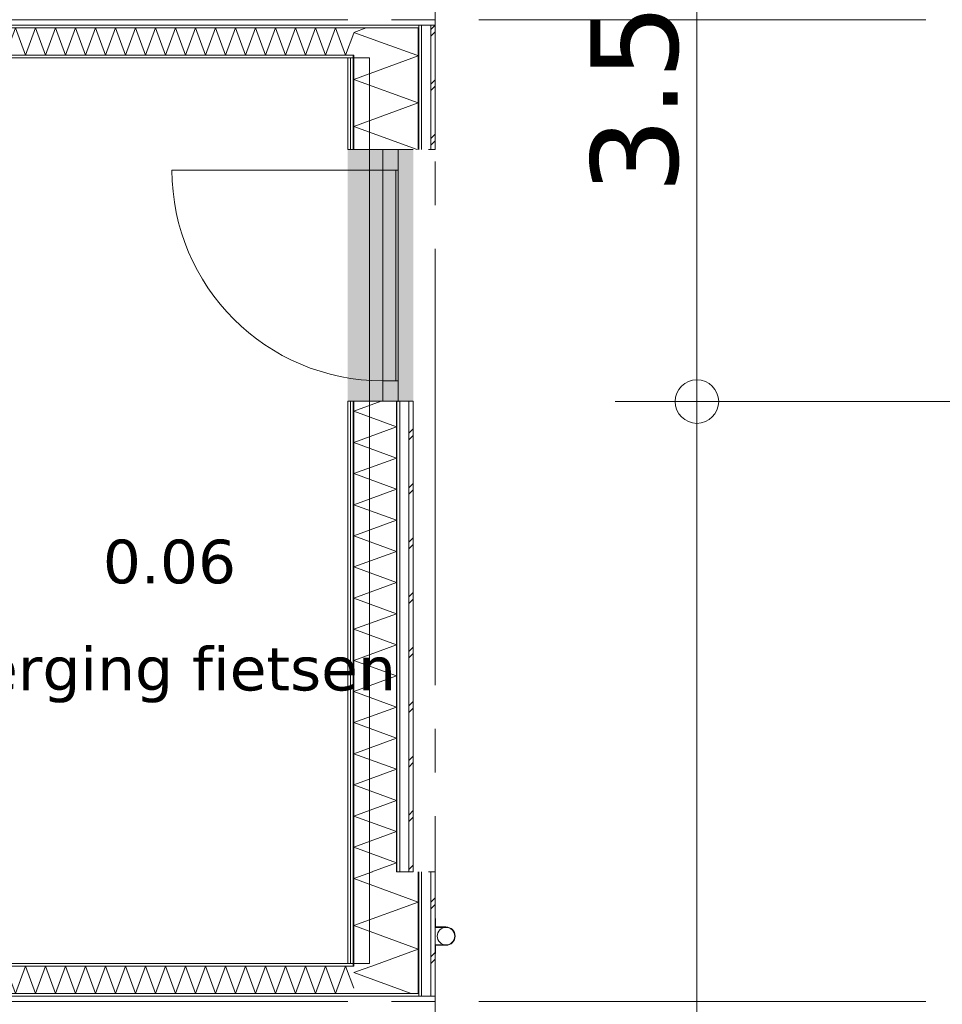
# Model space of a CAD drawing. Header units: millimetres. Extents: x -14925 to 266687, y -3550 to 35834.
# Tile 129 of 244: x 116445 to 120674, y 4488 to 9000. Entities that reach past the tile are written whole.
import ezdxf
from ezdxf.enums import TextEntityAlignment as Align

# ---------------------------------------------------------------- set-up
doc = ezdxf.new("R2010")
doc.units = ezdxf.units.MM
doc.header["$MEASUREMENT"] = 0
doc.linetypes.add('B0204', pattern=[2600, 2000, -200, 200, -200])
for name, color, linetype in [('52 Riolering.SCHOON', 7, 'Continuous'), ('A Stramien', 7, 'Continuous'), ('New_21 Buitenwanden', 7, 'Continuous'), ('New_21 Buitenwanden Afdek-arcering', 7, 'Continuous'), ('New_21 Buitenwanden Deuren', 7, 'Continuous'), ('New_21 Buitenwanden Doorsnede-arcering', 7, 'Continuous'), ('New_21 Buitenwanden Laagscheidingslijnen', 7, 'Continuous'), ('New_22 C Binnenwanden', 7, 'Continuous'), ('New_22 C Binnenwanden Doorsnede-arcering', 7, 'Continuous'), ('New_22 C Binnenwanden Laagscheidingslijnen', 7, 'Continuous'), ('New_Z Gebruiksopp', 7, 'Continuous'), ('New_Z Gebruiksopp Zone omranding', 7, 'Continuous'), ('New_Z Gebruiksopp Zone tekst', 7, 'Continuous'), ('Tekst_dim 1_ 100 .DO', 7, 'Continuous')]:
    doc.layers.add(name, color=color, linetype=linetype)
doc.styles.add('GENERATED_STYLE_1', font='verdana.ttf')
doc.styles.add('GENERATED_STYLE_2', font='verdana.ttf')
doc.dimstyles.new('GENERATED_STYLE__1', dxfattribs={"dimtxt": 400, "dimasz": 380, "dimexe": 0.18, "dimexo": 0.0625, "dimgap": 0, "dimtad": 1, "dimdec": 0, "dimzin": 0, "dimdsep": 46, "dimtxsty": 'GENERATED_STYLE_2', "dimblk": 'ARROWHEAD_7', "dimblk1": 'ARROWHEAD_7', "dimblk2": 'ARROWHEAD_7', "dimcen": 0.09, "dimse1": 1, "dimse2": 1, "dimclrd": 9, "dimclre": 9, "dimclrt": 9, "dimadec": 1, "dimazin": 0, "dimtfac": 1, "dimtdec": 4, "dimtmove": 0, "dimatfit": 3, "dimfxl": 1, "dimtolj": 1, "dimtzin": 0, "dimarcsym": 0})
pattern_1 = [(90, (120873.91, 0), (-100, 0), [])]
pattern_2 = [(90, (120873.9, 0), (-346.41, 0), [0, -200]), (90, (120700.7, 100), (-346.41, 0), [0, -200])]
pattern_3 = [(180, (120873.91, 0), (0, 100), [])]
pattern_4 = [(0, (120873.91, 0), (0, 100), [])]

# ---------------------------------------------------------------- blocks, each defined once
blk = doc.blocks.new('berging fietsen_0.06_119_1', base_point=(117131.4, 6750))
at = {"layer": 'New_Z Gebruiksopp Zone tekst', "color": 2, "lineweight": 0}
for tag, style, p in [('DUMMY_941', 'GENERATED_STYLE_1', (117131.4, 6687.9)), ('DUMMY_942', 'GENERATED_STYLE_2', (117131.4, 6190.7))]:
    blk.add_attdef(tag, text='', height=200, dxfattribs=dict(at, style=style)).set_placement(p, align=Align.TOP_LEFT)
for tag, style, p in [('ROOM_NUMBER', 'GENERATED_STYLE_1', (117131.4, 6617.1)), ('ROOM_NAME', 'GENERATED_STYLE_2', (117131.4, 6126.2))]:
    blk.add_attdef(tag, text='', height=200, dxfattribs=dict(at, style=style)).set_placement(p, align=Align.TOP_CENTER)
blk = doc.blocks.new('*X2807', base_point=(120873.9, 0))
at = {"layer": 'New_21 Buitenwanden Doorsnede-arcering', "color": 7, "linetype": 'Continuous', "lineweight": 0}
for p, q in [((118228.9, 7105), (118248.9, 7125)), ((118228.9, 7075), (118248.9, 7095)), ((118228.9, 6855), (118248.9, 6875)), ((118228.9, 6825), (118248.9, 6845)), ((118228.9, 6605), (118248.9, 6625)), ((118228.9, 6575), (118248.9, 6595)), ((118228.9, 6355), (118248.9, 6375)), ((118228.9, 6325), (118248.9, 6345)), ((118228.9, 6105), (118248.9, 6125)), ((118228.9, 6075), (118248.9, 6095)), ((118228.9, 5855), (118248.9, 5875)), ((118228.9, 5825), (118248.9, 5845)), ((118228.9, 5605), (118248.9, 5625)), ((118228.9, 5575), (118248.9, 5595)), ((118228.9, 5355), (118248.9, 5375)), ((118228.9, 5325), (118248.9, 5345)), ((118228.9, 5105), (118248.9, 5125))]:
    blk.add_line(p, q, dxfattribs=at)
blk = doc.blocks.new('*X2808', base_point=(120873.9, 0))
at = {"layer": 'New_21 Buitenwanden Doorsnede-arcering', "color": 7, "linetype": 'Continuous', "lineweight": 0}
for p, q in [((118101.9, 7251), (117975.9, 7205.2)), ((118171.9, 7133.8), (117975.9, 7205.2)), ((118171.9, 7133.8), (117975.9, 7062.5)), ((118171.9, 6991.1), (117975.9, 7062.5)), ((118171.9, 6991.1), (117975.9, 6919.8)), ((118171.9, 6848.5), (117975.9, 6919.8)), ((118171.9, 6848.5), (117975.9, 6777.1)), ((118171.9, 6705.8), (117975.9, 6777.1)), ((118171.9, 6705.8), (117975.9, 6634.4)), ((118171.9, 6563.1), (117975.9, 6634.4)), ((118171.9, 6563.1), (117975.9, 6491.8)), ((118171.9, 6420.4), (117975.9, 6491.8)), ((118171.9, 6420.4), (117975.9, 6349.1)), ((118171.9, 6277.8), (117975.9, 6349.1)), ((118171.9, 6277.8), (117975.9, 6206.4)), ((118171.9, 6135.1), (117975.9, 6206.4)), ((118171.9, 6135.1), (117975.9, 6063.7)), ((118171.9, 5992.4), (117975.9, 6063.7)), ((118171.9, 5992.4), (117975.9, 5921.1)), ((118171.9, 5849.7), (117975.9, 5921.1)), ((118171.9, 5849.7), (117975.9, 5778.4)), ((118171.9, 5707.1), (117975.9, 5778.4)), ((118171.9, 5707.1), (117975.9, 5635.7)), ((118171.9, 5564.4), (117975.9, 5635.7)), ((118171.9, 5564.4), (117975.9, 5493)), ((118171.9, 5421.7), (117975.9, 5493)), ((118171.9, 5421.7), (117975.9, 5350.4)), ((118171.9, 5279), (117975.9, 5350.4)), ((118171.9, 5279), (117975.9, 5207.7)), ((118171.9, 5136.3), (117975.9, 5207.7)), ((118171.9, 5136.3), (118058.3, 5095))]:
    blk.add_line(p, q, dxfattribs=at)
blk = doc.blocks.new('D1 26[159]_1', base_point=(120873.9, 0))
at = {"layer": 'New_21 Buitenwanden Deuren', "color": 7, "linetype": 'Continuous', "lineweight": 0}
for p, q in [((117948.9, 8405), (117948.9, 8417)), ((117948.9, 8405), (117948.9, 8417)), ((117960.9, 8405), (117948.9, 8405)), ((117960.9, 8405), (117948.9, 8405)), ((117975.9, 8405), (117960.9, 8405)), ((117975.9, 8405), (117960.9, 8405)), ((118108.9, 8405), (117975.9, 8405)), ((118108.9, 8405), (117975.9, 8405)), ((118108.9, 8405), (118108.9, 8311)), ((118178.9, 8405), (118108.9, 8405)), ((118171.9, 8405), (118108.9, 8405)), ((118171.9, 8405), (118108.9, 8405)), ((118178.9, 8405), (118171.9, 8405)), ((118178.9, 8405), (118171.9, 8405)), ((118178.9, 7251), (118178.9, 8405)), ((118178.9, 8311), (118178.9, 8405)), ((118186.9, 8405), (118178.9, 8405)), ((118228.9, 8405), (118186.9, 8405)), ((118248.9, 8405), (118228.9, 8405)), ((118108.9, 8311), (117142.9, 8311)), ((118108.9, 8311), (118178.9, 8311)), ((118108.9, 7345), (118108.9, 8311)), ((118108.9, 8311), (118168.9, 8311)), ((118168.9, 8311), (118168.9, 7345)), ((118178.9, 7345), (118108.9, 7345)), ((118108.9, 7345), (118108.9, 7251)), ((118168.9, 7345), (118108.9, 7345)), ((118178.9, 7251), (118178.9, 7345)), ((117960.9, 7251), (117948.9, 7251)), ((117960.9, 7251), (117948.9, 7251)), ((117948.9, 7251), (117948.9, 7239)), ((117948.9, 7251), (117948.9, 7239)), ((117975.9, 7251), (117960.9, 7251)), ((117975.9, 7251), (117960.9, 7251)), ((118108.9, 7251), (117975.9, 7251)), ((118108.9, 7251), (117975.9, 7251)), ((118108.9, 7251), (118178.9, 7251)), ((118171.9, 7251), (118108.9, 7251)), ((118171.9, 7251), (118108.9, 7251)), ((118178.9, 7251), (118171.9, 7251)), ((118178.9, 7251), (118171.9, 7251)), ((118186.9, 7251), (118178.9, 7251)), ((118228.9, 7251), (118186.9, 7251)), ((118248.9, 7251), (118228.9, 7251))]:
    blk.add_line(p, q, dxfattribs=at)
blk.add_arc((118108.9, 8311), 966, 180, 270, dxfattribs=at)
for p in [(118178.9, 8405), (118178.9, 7251)]:
    blk.add_point(p, dxfattribs=at)
blk = doc.blocks.new('Wall_426_1', base_point=(117948.9, 5095))
at = {"layer": 'New_21 Buitenwanden Afdek-arcering', "linetype": 'Continuous', "lineweight": 0, "true_color": 0xffffff}
blk.add_hatch(color=7, dxfattribs=at).paths.add_polyline_path([(118248.9, 8405), (117948.9, 8405), (117948.9, 7251), (118248.9, 7251)])
at = {"layer": 'New_21 Buitenwanden Doorsnede-arcering', "linetype": 'Continuous', "lineweight": 0, "true_color": 0x000000}
h = blk.add_hatch(dxfattribs=at)
h.set_pattern_fill('720_Gips_0001', color=18, style=0, pattern_type=2)
h.set_pattern_definition(pattern_2)
h.paths.add_polyline_path([(117960.9, 7251), (117948.9, 7251), (117948.9, 5095), (117960.9, 5095)])
h = blk.add_hatch(dxfattribs=at)
h.set_pattern_fill('325_Houtachtig_plaatmate_E0', color=18, style=0, pattern_type=2)
h.set_pattern_definition(pattern_1)
h.paths.add_polyline_path([(117960.9, 5095), (117975.9, 5095), (117975.9, 7251), (117960.9, 7251)])
h = blk.add_hatch(dxfattribs=at)
h.set_pattern_fill('325_Houtachtig_plaatmate_E0', color=18, style=0, pattern_type=2)
h.set_pattern_definition(pattern_1)
h.paths.add_polyline_path([(118171.9, 5095), (118186.9, 5095), (118186.9, 7251), (118171.9, 7251)])
at = {"layer": 'New_21 Buitenwanden', "color": 9, "linetype": 'Continuous', "lineweight": 0}
for p, q in [((117948.9, 8405), (117948.9, 8417)), ((117960.9, 8405), (117948.9, 8405)), ((117975.9, 8405), (117960.9, 8405)), ((118108.9, 8405), (117975.9, 8405)), ((118171.9, 8405), (118108.9, 8405)), ((118178.9, 8405), (118171.9, 8405)), ((118186.9, 8405), (118178.9, 8405)), ((118228.9, 8405), (118186.9, 8405)), ((118248.9, 8405), (118228.9, 8405)), ((117948.9, 7251), (117948.9, 7239)), ((117960.9, 7251), (117948.9, 7251)), ((117975.9, 7251), (117960.9, 7251)), ((118108.9, 7251), (117975.9, 7251)), ((118171.9, 7251), (118108.9, 7251)), ((118178.9, 7251), (118171.9, 7251)), ((118186.9, 7251), (118178.9, 7251)), ((118228.9, 7251), (118186.9, 7251)), ((118248.9, 7251), (118228.9, 7251))]:
    blk.add_line(p, q, dxfattribs=at)
at = {"layer": 'New_21 Buitenwanden', "color": 9, "linetype": 'Continuous', "lineweight": 0, "flags": 128}
for points in [[(117948.9, 7251), (117948.9, 5095)], [(118248.9, 5095), (118248.9, 7251)], [(118171.9, 5095), (118248.9, 5095)]]:
    blk.add_lwpolyline(points, dxfattribs=at)
at = {"layer": 'New_21 Buitenwanden Laagscheidingslijnen', "color": 9, "linetype": 'Continuous', "lineweight": 0}
for p, q in [((117960.9, 5095), (117960.9, 7251)), ((117975.9, 5095), (117975.9, 7251)), ((118171.9, 5095), (118171.9, 7251)), ((118186.9, 5095), (118186.9, 7251)), ((118228.9, 5095), (118228.9, 7251))]:
    blk.add_line(p, q, dxfattribs=at)
at = {"layer": 'New_21 Buitenwanden', "color": 1, "lineweight": 0}
for name in ['*X2808', '*X2807']:
    blk.add_blockref(name, (120873.9, 0), dxfattribs=at)
at = {"layer": 'New_21 Buitenwanden Deuren', "color": 7, "linetype": 'Continuous', "lineweight": 0}
blk.add_blockref('D1 26[159]_1', (120873.9, 0), dxfattribs=at)
blk = doc.blocks.new('*X2835', base_point=(120873.9, 0))
at = {"layer": 'New_22 C Binnenwanden Doorsnede-arcering', "color": 7, "linetype": 'Continuous', "lineweight": 0}
for p, q in [((116287.9, 4663), (116242, 4537)), ((116287.9, 4663), (116333.7, 4537)), ((116379.6, 4663), (116333.7, 4537)), ((116379.6, 4663), (116425.5, 4537)), ((116471.3, 4663), (116425.5, 4537)), ((116471.3, 4663), (116517.2, 4537)), ((116563, 4663), (116517.2, 4537)), ((116563, 4663), (116608.9, 4537)), ((116654.8, 4663), (116608.9, 4537)), ((116654.8, 4663), (116700.6, 4537)), ((116746.5, 4663), (116700.6, 4537)), ((116746.5, 4663), (116792.3, 4537)), ((116838.2, 4663), (116792.3, 4537)), ((116838.2, 4663), (116884.1, 4537)), ((116929.9, 4663), (116884.1, 4537)), ((116929.9, 4663), (116975.8, 4537)), ((117021.6, 4663), (116975.8, 4537)), ((117021.6, 4663), (117067.5, 4537)), ((117113.4, 4663), (117067.5, 4537)), ((117113.4, 4663), (117159.2, 4537)), ((117205.1, 4663), (117159.2, 4537)), ((117205.1, 4663), (117250.9, 4537)), ((117296.8, 4663), (117250.9, 4537)), ((117296.8, 4663), (117342.7, 4537)), ((117388.5, 4663), (117342.7, 4537)), ((117388.5, 4663), (117434.4, 4537)), ((117480.3, 4663), (117434.4, 4537)), ((117480.3, 4663), (117526.1, 4537)), ((117572, 4663), (117526.1, 4537)), ((117572, 4663), (117617.8, 4537)), ((117663.7, 4663), (117617.8, 4537)), ((117663.7, 4663), (117709.6, 4537)), ((117755.4, 4663), (117709.6, 4537)), ((117755.4, 4663), (117801.3, 4537)), ((117847.1, 4663), (117801.3, 4537)), ((117847.1, 4663), (117893, 4537)), ((117938.9, 4663), (117893, 4537)), ((117938.9, 4663), (117975.9, 4561.2)), ((116236.9, 4551.1), (116242, 4537))]:
    blk.add_line(p, q, dxfattribs=at)
blk = doc.blocks.new('Wall_431_1', base_point=(111498.9, 4675))
at = {"layer": 'New_22 C Binnenwanden Doorsnede-arcering', "linetype": 'Continuous', "lineweight": 0, "true_color": 0x000000}
h = blk.add_hatch(dxfattribs=at)
h.set_pattern_fill('325_Houtachtig_plaatmate_E0', color=18, style=0, pattern_type=2)
h.set_pattern_definition(pattern_3)
h.paths.add_polyline_path([(116248.9, 4663), (117960.9, 4663), (117960.9, 4670.5), (117948.9, 4675), (116248.9, 4675)])
h = blk.add_hatch(dxfattribs=at)
h.set_pattern_fill('325_Houtachtig_plaatmate_E0', color=18, style=0, pattern_type=2)
h.set_pattern_definition(pattern_3)
h.paths.add_polyline_path([(117948.9, 4675), (117960.9, 4670.5), (117960.9, 4675)])
h = blk.add_hatch(dxfattribs=at)
h.set_pattern_fill('325_Houtachtig_plaatmate_E0', color=18, style=0, pattern_type=2)
h.set_pattern_definition(pattern_3)
h.paths.add_polyline_path([(111175.9, 4525), (118271.9, 4525), (118271.9, 4537), (111175.9, 4537)])
at = {"layer": 'New_21 Buitenwanden Laagscheidingslijnen', "color": 1, "linetype": 'Continuous', "lineweight": 0}
blk.add_line((117948.9, 4675), (117960.9, 4675), dxfattribs=at)
at = {"layer": 'New_22 C Binnenwanden', "color": 1, "linetype": 'Continuous', "lineweight": 0, "flags": 128}
for points in [[(117948.9, 4675), (116248.9, 4675)], [(111175.9, 4525), (118271.9, 4525)]]:
    blk.add_lwpolyline(points, dxfattribs=at)
at = {"layer": 'New_22 C Binnenwanden Laagscheidingslijnen', "color": 1, "linetype": 'Continuous', "lineweight": 0}
for p, q in [((117960.9, 4663), (116236.9, 4663)), ((117960.9, 4663), (117975.9, 4663)), ((117975.9, 4537), (111471.9, 4537)), ((117975.9, 4537), (118271.9, 4537))]:
    blk.add_line(p, q, dxfattribs=at)
at = {"layer": 'New_22 C Binnenwanden', "color": 1, "lineweight": 0}
blk.add_blockref('*X2835', (120873.9, 0), dxfattribs=at)
blk = doc.blocks.new('*X2843', base_point=(120873.9, 0))
at = {"layer": 'New_22 C Binnenwanden Doorsnede-arcering', "color": 7, "linetype": 'Continuous', "lineweight": 0}
for p, q in [((116236.9, 8948.9), (116242, 8963)), ((116287.9, 8837), (116242, 8963)), ((116287.9, 8837), (116333.7, 8963)), ((116379.6, 8837), (116333.7, 8963)), ((116379.6, 8837), (116425.5, 8963)), ((116471.3, 8837), (116425.5, 8963)), ((116471.3, 8837), (116517.2, 8963)), ((116563, 8837), (116517.2, 8963)), ((116563, 8837), (116608.9, 8963)), ((116654.8, 8837), (116608.9, 8963)), ((116654.8, 8837), (116700.6, 8963)), ((116746.5, 8837), (116700.6, 8963)), ((116746.5, 8837), (116792.3, 8963)), ((116838.2, 8837), (116792.3, 8963)), ((116838.2, 8837), (116884.1, 8963)), ((116929.9, 8837), (116884.1, 8963)), ((116929.9, 8837), (116975.8, 8963)), ((117021.6, 8837), (116975.8, 8963)), ((117021.6, 8837), (117067.5, 8963)), ((117113.4, 8837), (117067.5, 8963)), ((117113.4, 8837), (117159.2, 8963)), ((117205.1, 8837), (117159.2, 8963)), ((117205.1, 8837), (117250.9, 8963)), ((117296.8, 8837), (117250.9, 8963)), ((117296.8, 8837), (117342.7, 8963)), ((117388.5, 8837), (117342.7, 8963)), ((117388.5, 8837), (117434.4, 8963)), ((117480.3, 8837), (117434.4, 8963)), ((117480.3, 8837), (117526.1, 8963)), ((117572, 8837), (117526.1, 8963)), ((117572, 8837), (117617.8, 8963)), ((117663.7, 8837), (117617.8, 8963)), ((117663.7, 8837), (117709.6, 8963)), ((117755.4, 8837), (117709.6, 8963)), ((117755.4, 8837), (117801.3, 8963)), ((117847.1, 8837), (117801.3, 8963)), ((117847.1, 8837), (117893, 8963)), ((117938.9, 8837), (117893, 8963)), ((117938.9, 8837), (117975.9, 8938.8))]:
    blk.add_line(p, q, dxfattribs=at)
blk = doc.blocks.new('Wall_432_1', base_point=(111498.9, 8825))
at = {"layer": 'New_22 C Binnenwanden Doorsnede-arcering', "linetype": 'Continuous', "lineweight": 0, "true_color": 0x000000}
h = blk.add_hatch(dxfattribs=at)
h.set_pattern_fill('325_Houtachtig_plaatmate_E0', color=18, style=0, pattern_type=2)
h.set_pattern_definition(pattern_4)
h.paths.add_polyline_path([(118271.9, 8975), (111175.9, 8975), (111175.9, 8963), (118271.9, 8963)])
h = blk.add_hatch(dxfattribs=at)
h.set_pattern_fill('325_Houtachtig_plaatmate_E0', color=18, style=0, pattern_type=2)
h.set_pattern_definition(pattern_4)
h.paths.add_polyline_path([(117960.9, 8837), (116248.9, 8837), (116248.9, 8825), (117948.9, 8825), (117960.9, 8829.5)])
h = blk.add_hatch(dxfattribs=at)
h.set_pattern_fill('325_Houtachtig_plaatmate_E0', color=18, style=0, pattern_type=2)
h.set_pattern_definition(pattern_4)
h.paths.add_polyline_path([(117960.9, 8829.5), (117948.9, 8825), (117960.9, 8825)])
at = {"layer": 'New_21 Buitenwanden Laagscheidingslijnen', "color": 1, "linetype": 'Continuous', "lineweight": 0}
blk.add_line((117948.9, 8825), (117960.9, 8825), dxfattribs=at)
at = {"layer": 'New_22 C Binnenwanden', "color": 1, "linetype": 'Continuous', "lineweight": 0, "flags": 128}
for points in [[(118271.9, 8975), (111175.9, 8975)], [(116248.9, 8825), (117948.9, 8825)]]:
    blk.add_lwpolyline(points, dxfattribs=at)
at = {"layer": 'New_22 C Binnenwanden Laagscheidingslijnen', "color": 1, "linetype": 'Continuous', "lineweight": 0}
for p, q in [((111471.9, 8963), (117975.9, 8963)), ((118271.9, 8963), (117975.9, 8963)), ((116236.9, 8837), (117960.9, 8837)), ((117975.9, 8837), (117960.9, 8837))]:
    blk.add_line(p, q, dxfattribs=at)
at = {"layer": 'New_22 C Binnenwanden', "color": 1, "lineweight": 0}
blk.add_blockref('*X2843', (120873.9, 0), dxfattribs=at)
blk = doc.blocks.new('*X2980', base_point=(120873.9, 0))
at = {"layer": 'New_21 Buitenwanden Doorsnede-arcering', "color": 7, "linetype": 'Continuous', "lineweight": 0}
for p in [(118033.5, 8963), (118120.6, 8889.4)]:
    blk.add_line(p, (117975.9, 8942), dxfattribs=at)
blk = doc.blocks.new('*X2982', base_point=(120873.9, 0))
at = {"layer": 'New_21 Buitenwanden Doorsnede-arcering', "color": 7, "linetype": 'Continuous', "lineweight": 0}
for p, q in [((118328.9, 8955), (118348.9, 8975)), ((118328.9, 8925), (118348.9, 8945)), ((118328.9, 8705), (118348.9, 8725)), ((118328.9, 8675), (118348.9, 8695)), ((118328.9, 8455), (118348.9, 8475)), ((118328.9, 8425), (118348.9, 8445))]:
    blk.add_line(p, q, dxfattribs=at)
blk = doc.blocks.new('*X2983', base_point=(120873.9, 0))
at = {"layer": 'New_21 Buitenwanden Doorsnede-arcering', "color": 7, "linetype": 'Continuous', "lineweight": 0}
for p, q in [((118271.9, 8834.3), (117975.9, 8726.6)), ((118271.9, 8834.3), (118264.5, 8837)), ((118271.9, 8618.8), (117975.9, 8726.6)), ((118271.9, 8618.8), (117975.9, 8511.1)), ((118267.4, 8405), (117975.9, 8511.1))]:
    blk.add_line(p, q, dxfattribs=at)
blk = doc.blocks.new('*X2984', base_point=(120873.9, 0))
at = {"layer": 'New_21 Buitenwanden Doorsnede-arcering', "color": 7, "linetype": 'Continuous', "lineweight": 0}
blk.add_line((118264.5, 8837), (118120.6, 8889.4), dxfattribs=at)
blk = doc.blocks.new('Wall_455_1', base_point=(117948.9, 8405))
at = {"layer": 'New_21 Buitenwanden Doorsnede-arcering', "linetype": 'Continuous', "lineweight": 0, "true_color": 0x000000}
h = blk.add_hatch(dxfattribs=at)
h.set_pattern_fill('325_Houtachtig_plaatmate_E0', color=18, style=0, pattern_type=2)
h.set_pattern_definition(pattern_1)
h.paths.add_polyline_path([(118286.9, 8975), (118271.9, 8975), (118271.9, 8963), (118286.9, 8963)])
h = blk.add_hatch(dxfattribs=at)
h.set_pattern_fill('325_Houtachtig_plaatmate_E0', color=18, style=0, pattern_type=2)
h.set_pattern_definition(pattern_1)
h.paths.add_polyline_path([(118286.9, 8963), (118271.9, 8963), (118271.9, 8946.1), (118286.9, 8951.8)])
h = blk.add_hatch(dxfattribs=at)
h.set_pattern_fill('325_Houtachtig_plaatmate_E0', color=18, style=0, pattern_type=2)
h.set_pattern_definition(pattern_1)
h.paths.add_polyline_path([(118286.9, 8405), (118286.9, 8951.8), (118271.9, 8946.1), (118271.9, 8405)])
h = blk.add_hatch(dxfattribs=at)
h.set_pattern_fill('720_Gips_0001', color=18, style=0, pattern_type=2)
h.set_pattern_definition(pattern_2)
h.paths.add_polyline_path([(117948.9, 8825), (117948.9, 8405), (117960.9, 8405), (117960.9, 8825)])
h = blk.add_hatch(dxfattribs=at)
h.set_pattern_fill('325_Houtachtig_plaatmate_E0', color=18, style=0, pattern_type=2)
h.set_pattern_definition(pattern_1)
h.paths.add_polyline_path([(117975.9, 8837), (117960.9, 8837), (117960.9, 8829.5), (117975.9, 8835.1)])
h = blk.add_hatch(dxfattribs=at)
h.set_pattern_fill('325_Houtachtig_plaatmate_E0', color=18, style=0, pattern_type=2)
h.set_pattern_definition(pattern_1)
h.paths.add_polyline_path([(117975.9, 8825), (117975.9, 8835.1), (117960.9, 8829.5), (117960.9, 8825)])
h = blk.add_hatch(dxfattribs=at)
h.set_pattern_fill('325_Houtachtig_plaatmate_E0', color=18, style=0, pattern_type=2)
h.set_pattern_definition(pattern_1)
h.paths.add_polyline_path([(117960.9, 8825), (117960.9, 8405), (117975.9, 8405), (117975.9, 8825)])
at = {"layer": 'New_21 Buitenwanden', "color": 9, "linetype": 'Continuous', "lineweight": 0, "flags": 128}
for points in [[(118348.9, 8405), (118348.9, 8975)], [(117948.9, 8825), (117948.9, 8405)], [(118328.9, 8405), (118318.9, 8405)], [(118348.9, 8405), (118328.9, 8405)]]:
    blk.add_lwpolyline(points, dxfattribs=at)
at = {"layer": 'New_21 Buitenwanden Laagscheidingslijnen', "color": 9, "linetype": 'Continuous', "lineweight": 0}
for p, q in [((118271.9, 8837), (118271.9, 8946.1)), ((118286.9, 8405), (118286.9, 8951.8)), ((118328.9, 8405), (118328.9, 8967.5)), ((117960.9, 8405), (117960.9, 8825)), ((117975.9, 8825), (117975.9, 8835.1)), ((117975.9, 8405), (117975.9, 8825)), ((118271.9, 8405), (118271.9, 8837))]:
    blk.add_line(p, q, dxfattribs=at)
at = {"layer": 'New_21 Buitenwanden Laagscheidingslijnen', "color": 1, "linetype": 'Continuous', "lineweight": 0}
blk.add_line((117948.9, 8825), (117960.9, 8825), dxfattribs=at)
at = {"layer": 'New_22 C Binnenwanden', "color": 9, "linetype": 'Continuous', "lineweight": 0, "flags": 128}
for points in [[(118286.9, 8975), (118271.9, 8975)], [(118328.9, 8975), (118286.9, 8975)], [(118348.9, 8975), (118328.9, 8975)]]:
    blk.add_lwpolyline(points, dxfattribs=at)
at = {"layer": 'New_22 C Binnenwanden Laagscheidingslijnen', "color": 1, "linetype": 'Continuous', "lineweight": 0}
for p, q in [((118271.9, 8963), (117975.9, 8963)), ((117975.9, 8837), (117960.9, 8837))]:
    blk.add_line(p, q, dxfattribs=at)
at = {"layer": 'New_22 C Binnenwanden Laagscheidingslijnen', "color": 9, "linetype": 'Continuous', "lineweight": 0}
for p, q in [((118271.9, 8963), (118271.9, 8946.1)), ((118286.9, 8975), (118286.9, 8963)), ((118286.9, 8963), (118286.9, 8951.8)), ((118328.9, 8975), (118328.9, 8967.5)), ((117975.9, 8837), (117975.9, 8835.1))]:
    blk.add_line(p, q, dxfattribs=at)
at = {"layer": 'New_21 Buitenwanden', "color": 1, "lineweight": 0}
for name in ['*X2980', '*X2982', '*X2984', '*X2983']:
    blk.add_blockref(name, (120873.9, 0), dxfattribs=at)
blk = doc.blocks.new('*X2987', base_point=(120873.9, 0))
at = {"layer": 'New_21 Buitenwanden Doorsnede-arcering', "color": 7, "linetype": 'Continuous', "lineweight": 0}
for p in [(118019.6, 4648.5), (118238.6, 4537)]:
    blk.add_line(p, (117975.9, 4632.6), dxfattribs=at)
blk = doc.blocks.new('*X2989', base_point=(120873.9, 0))
at = {"layer": 'New_21 Buitenwanden Doorsnede-arcering', "color": 7, "linetype": 'Continuous', "lineweight": 0}
for p, q in [((118328.9, 4955), (118348.9, 4975)), ((118328.9, 4925), (118348.9, 4945)), ((118328.9, 4705), (118348.9, 4725)), ((118328.9, 4675), (118348.9, 4695))]:
    blk.add_line(p, q, dxfattribs=at)
blk = doc.blocks.new('*X2990', base_point=(120873.9, 0))
at = {"layer": 'New_21 Buitenwanden Doorsnede-arcering', "color": 7, "linetype": 'Continuous', "lineweight": 0}
blk.add_line((118059.4, 4663), (118019.6, 4648.5), dxfattribs=at)
blk = doc.blocks.new('*X2991', base_point=(120873.9, 0))
at = {"layer": 'New_21 Buitenwanden Doorsnede-arcering', "color": 7, "linetype": 'Continuous', "lineweight": 0}
for p, q in [((118062.3, 5095), (117975.9, 5063.6)), ((118271.9, 4955.8), (117975.9, 5063.6)), ((118271.9, 4955.8), (117975.9, 4848.1)), ((118271.9, 4740.3), (117975.9, 4848.1)), ((118271.9, 4740.3), (118059.4, 4663))]:
    blk.add_line(p, q, dxfattribs=at)
blk = doc.blocks.new('Wall_456_1', base_point=(117948.9, 4675))
at = {"layer": 'New_21 Buitenwanden Doorsnede-arcering', "linetype": 'Continuous', "lineweight": 0, "true_color": 0x000000}
h = blk.add_hatch(dxfattribs=at)
h.set_pattern_fill('720_Gips_0001', color=18, style=0, pattern_type=2)
h.set_pattern_definition(pattern_2)
h.paths.add_polyline_path([(117960.9, 4675), (117960.9, 5095), (117948.9, 5095), (117948.9, 4675)])
h = blk.add_hatch(dxfattribs=at)
h.set_pattern_fill('325_Houtachtig_plaatmate_E0', color=18, style=0, pattern_type=2)
h.set_pattern_definition(pattern_1)
h.paths.add_polyline_path([(117975.9, 4675), (117975.9, 5095), (117960.9, 5095), (117960.9, 4675)])
h = blk.add_hatch(dxfattribs=at)
h.set_pattern_fill('325_Houtachtig_plaatmate_E0', color=18, style=0, pattern_type=2)
h.set_pattern_definition(pattern_1)
h.paths.add_polyline_path([(118286.9, 4548.3), (118286.9, 5095), (118271.9, 5095), (118271.9, 4553.9)])
h = blk.add_hatch(dxfattribs=at)
h.set_pattern_fill('325_Houtachtig_plaatmate_E0', color=18, style=0, pattern_type=2)
h.set_pattern_definition(pattern_1)
h.paths.add_polyline_path([(117960.9, 4675), (117960.9, 4670.5), (117975.9, 4664.9), (117975.9, 4675)])
h = blk.add_hatch(dxfattribs=at)
h.set_pattern_fill('325_Houtachtig_plaatmate_E0', color=18, style=0, pattern_type=2)
h.set_pattern_definition(pattern_1)
h.paths.add_polyline_path([(117960.9, 4663), (117975.9, 4663), (117975.9, 4664.9), (117960.9, 4670.5)])
h = blk.add_hatch(dxfattribs=at)
h.set_pattern_fill('325_Houtachtig_plaatmate_E0', color=18, style=0, pattern_type=2)
h.set_pattern_definition(pattern_1)
h.paths.add_polyline_path([(118271.9, 4537), (118286.9, 4537), (118286.9, 4548.3), (118271.9, 4553.9)])
h = blk.add_hatch(dxfattribs=at)
h.set_pattern_fill('325_Houtachtig_plaatmate_E0', color=18, style=0, pattern_type=2)
h.set_pattern_definition(pattern_1)
h.paths.add_polyline_path([(118271.9, 4525), (118286.9, 4525), (118286.9, 4537), (118271.9, 4537)])
at = {"layer": 'New_21 Buitenwanden', "color": 9, "linetype": 'Continuous', "lineweight": 0, "flags": 128}
for points in [[(117948.9, 5095), (117948.9, 4675)], [(118328.9, 5095), (118318.9, 5095)], [(118348.9, 5095), (118328.9, 5095)], [(118348.9, 4525), (118348.9, 5095)]]:
    blk.add_lwpolyline(points, dxfattribs=at)
at = {"layer": 'New_21 Buitenwanden Laagscheidingslijnen', "color": 9, "linetype": 'Continuous', "lineweight": 0}
for p, q in [((117960.9, 4675), (117960.9, 5095)), ((117975.9, 4675), (117975.9, 5095)), ((118271.9, 4663), (118271.9, 5095)), ((118286.9, 4548.3), (118286.9, 5095)), ((118328.9, 4532.5), (118328.9, 5095)), ((117975.9, 4664.9), (117975.9, 4675)), ((118271.9, 4553.9), (118271.9, 4663))]:
    blk.add_line(p, q, dxfattribs=at)
at = {"layer": 'New_21 Buitenwanden Laagscheidingslijnen', "color": 1, "linetype": 'Continuous', "lineweight": 0}
blk.add_line((117948.9, 4675), (117960.9, 4675), dxfattribs=at)
at = {"layer": 'New_22 C Binnenwanden', "color": 9, "linetype": 'Continuous', "lineweight": 0, "flags": 128}
for points in [[(118286.9, 4525), (118271.9, 4525)], [(118328.9, 4525), (118286.9, 4525)], [(118348.9, 4525), (118328.9, 4525)]]:
    blk.add_lwpolyline(points, dxfattribs=at)
at = {"layer": 'New_22 C Binnenwanden Laagscheidingslijnen', "color": 1, "linetype": 'Continuous', "lineweight": 0}
for p, q in [((117960.9, 4663), (117975.9, 4663)), ((117975.9, 4537), (118271.9, 4537))]:
    blk.add_line(p, q, dxfattribs=at)
at = {"layer": 'New_22 C Binnenwanden Laagscheidingslijnen', "color": 9, "linetype": 'Continuous', "lineweight": 0}
for p, q in [((117975.9, 4663), (117975.9, 4664.9)), ((118271.9, 4537), (118271.9, 4553.9)), ((118286.9, 4537), (118286.9, 4548.3)), ((118286.9, 4525), (118286.9, 4537)), ((118328.9, 4525), (118328.9, 4532.5))]:
    blk.add_line(p, q, dxfattribs=at)
at = {"layer": 'New_21 Buitenwanden', "color": 1, "lineweight": 0}
for name in ['*X2991', '*X2989', '*X2987', '*X2990']:
    blk.add_blockref(name, (120873.9, 0), dxfattribs=at)
blk = doc.blocks.new('Standard grid marker')
at = {"layer": 'A Stramien', "color": 7, "linetype": 'B0204', "lineweight": 0}
for q in [(0, 0), (19150, 0)]:
    blk.add_line((1000, 0), q, dxfattribs=at)
at = {"layer": 'A Stramien', "color": 9, "lineweight": 0, "style": 'GENERATED_STYLE_2'}
blk.add_attdef('AC_MarkerText_1', text='', height=400, dxfattribs=at).set_placement((20750, 206.1), align=Align.TOP_CENTER)
blk = doc.blocks.new('Standard grid marker_2')
at = {"layer": 'A Stramien', "color": 7, "linetype": 'B0204', "lineweight": 0}
blk.add_line((1000, 0), (24500, 0), dxfattribs=at)
at = {"layer": 'A Stramien', "color": 9, "lineweight": 0, "style": 'GENERATED_STYLE_2'}
blk.add_attdef('AC_MarkerText_1', text='', height=400, rotation=90, dxfattribs=at).set_placement((-948.6, -142.5), align=Align.TOP_CENTER)
blk = doc.blocks.new('Standard grid marker_4')
at = {"layer": 'A Stramien', "color": 7, "linetype": 'B0204', "lineweight": 0}
for p, q in [((1000, 0), (12450, 0)), ((12450, 0), (13450, 0))]:
    blk.add_line(p, q, dxfattribs=at)
at = {"layer": 'A Stramien', "color": 9, "lineweight": 0, "style": 'GENERATED_STYLE_2'}
blk.add_attdef('AC_MarkerText_1', text='', height=400, rotation=180, dxfattribs=at).set_placement((-600, -491.1), align=Align.TOP_CENTER)
blk = doc.blocks.new('Regenpijp 26[167]_1', base_point=(118388.9, 4800))
at = {"layer": '52 Riolering.SCHOON', "color": 7, "linetype": 'Continuous', "lineweight": 0, "flags": 128}
for points in [[(118348.9, 4720), (118348.9, 4759.8), (118398.9, 4759.8, 1), (118398.9, 4840.2), (118348.9, 4840.2), (118348.9, 4880), (118350.9, 4880), (118350.9, 4842), (118398.9, 4842, -1), (118398.9, 4758), (118350.9, 4758), (118350.9, 4720)], [(118348.9, 4720), (118348.9, 4759.8), (118398.9, 4759.8, 1), (118398.9, 4840.2), (118348.9, 4840.2), (118348.9, 4880), (118350.9, 4880), (118350.9, 4842), (118398.9, 4842, -1), (118398.9, 4758), (118350.9, 4758), (118350.9, 4720)], [(118348.9, 4720), (118348.9, 4759.8), (118398.9, 4759.8, 1), (118398.9, 4840.2), (118348.9, 4840.2), (118348.9, 4880), (118350.9, 4880), (118350.9, 4842), (118398.9, 4842, -1), (118398.9, 4758), (118350.9, 4758), (118350.9, 4720)], [(118348.9, 4720), (118348.9, 4759.8), (118398.9, 4759.8, 1), (118398.9, 4840.2), (118348.9, 4840.2), (118348.9, 4880), (118350.9, 4880), (118350.9, 4842), (118398.9, 4842, -1), (118398.9, 4758), (118350.9, 4758), (118350.9, 4720)], [(118348.9, 4720), (118348.9, 4759.8), (118398.9, 4759.8, 1), (118398.9, 4840.2), (118348.9, 4840.2), (118348.9, 4880), (118350.9, 4880), (118350.9, 4842), (118398.9, 4842, -1), (118398.9, 4758), (118350.9, 4758), (118350.9, 4720)], [(118348.9, 4720), (118348.9, 4759.8), (118398.9, 4759.8, 1), (118398.9, 4840.2), (118348.9, 4840.2), (118348.9, 4880), (118350.9, 4880), (118350.9, 4842), (118398.9, 4842, -1), (118398.9, 4758), (118350.9, 4758), (118350.9, 4720)], [(118348.9, 4720), (118348.9, 4759.8), (118398.9, 4759.8, 1), (118398.9, 4840.2), (118348.9, 4840.2), (118348.9, 4880), (118350.9, 4880), (118350.9, 4842), (118398.9, 4842, -1), (118398.9, 4758), (118350.9, 4758), (118350.9, 4720)], [(118348.9, 4720), (118348.9, 4759.8), (118398.9, 4759.8, 1), (118398.9, 4840.2), (118348.9, 4840.2), (118348.9, 4880), (118350.9, 4880), (118350.9, 4842), (118398.9, 4842, -1), (118398.9, 4758), (118350.9, 4758), (118350.9, 4720)], [(118398.9, 4840, 1), (118398.9, 4760, 1)]]:
    blk.add_lwpolyline(points, format="xyb", close=True, dxfattribs=at)
blk = doc.blocks.new('*D3809', base_point=(120873.9, 0))
at = {"layer": 'Tekst_dim 1_ 100 .DO', "color": 9, "linetype": 'Continuous', "lineweight": 0}
for p, q in [((119548.9, 100), (119548.9, 7350)), ((119923.9, 7250), (119173.9, 7250)), ((119548.9, -200), (119548.9, 100)), ((119923.9, 0), (119173.9, 0))]:
    blk.add_line(p, q, dxfattribs=at)
for centre in [(119548.9, 7250), (119548.9, 0)]:
    blk.add_circle(centre, 100, dxfattribs=at)
at = {"layer": 'Tekst_dim 1_ 100 .DO', "color": 9, "lineweight": 0, "insert": (119468.9, 2827.7), "char_height": 400, "attachment_point": 7, "rotation": 90, "style": 'GENERATED_STYLE_2'}
blk.add_mtext('\\A1;{\\pql;\\fVerdana|b0|i0|c0|p0;\\W1.000000;7.250}', dxfattribs=at)
blk = doc.blocks.new('ARROWHEAD_7')
at = {"color": 0, "linetype": 'Continuous', "lineweight": 0}
for p, q in [((0, -0.25), (0, 0.25)), ((0, 0), (-1, 0)), ((-0.25, 0), (0.25, 0))]:
    blk.add_line(p, q, dxfattribs=at)
blk.add_circle((0, 0), 0.25, dxfattribs=at)
blk = doc.blocks.new('*D3810', base_point=(120873.9, 0))
at = {"layer": 'Tekst_dim 1_ 100 .DO', "color": 9, "linetype": 'Continuous', "lineweight": 0}
for p, q in [((119548.9, 7350), (119548.9, 10850)), ((119923.9, 10750), (119173.9, 10750)), ((119548.9, 100), (119548.9, 7350)), ((119923.9, 7250), (119173.9, 7250))]:
    blk.add_line(p, q, dxfattribs=at)
for centre in [(119548.9, 10750), (119548.9, 7250)]:
    blk.add_circle(centre, 100, dxfattribs=at)
at = {"layer": 'Tekst_dim 1_ 100 .DO', "color": 9, "lineweight": 0, "insert": (119468.9, 8202.7), "char_height": 400, "attachment_point": 7, "rotation": 90, "style": 'GENERATED_STYLE_2'}
blk.add_mtext('\\A1;{\\pql;\\fVerdana|b0|i0|c0|p0;\\W1.000000;3.500}', dxfattribs=at)
blk = doc.blocks.new('*D3811', base_point=(120873.9, 0))
at = {"layer": 'Tekst_dim 1_ 100 .DO', "color": 9, "linetype": 'Continuous', "lineweight": 0}
for p, q in [((119548.9, 17900), (119548.9, 18200)), ((119923.9, 18000), (119173.9, 18000)), ((119548.9, 10850), (119548.9, 17900)), ((119548.9, 7350), (119548.9, 10850)), ((119923.9, 10750), (119173.9, 10750))]:
    blk.add_line(p, q, dxfattribs=at)
for centre in [(119548.9, 18000), (119548.9, 10750)]:
    blk.add_circle(centre, 100, dxfattribs=at)
at = {"layer": 'Tekst_dim 1_ 100 .DO', "color": 9, "lineweight": 0, "insert": (119468.9, 13577.7), "char_height": 400, "attachment_point": 7, "rotation": 90, "style": 'GENERATED_STYLE_2'}
blk.add_mtext('\\A1;{\\pql;\\fVerdana|b0|i0|c0|p0;\\W1.000000;7.250}', dxfattribs=at)

msp = doc.modelspace()

# ---------------------------------------------------------------- linework, layer by layer
at = {"layer": 'New_Z Gebruiksopp Zone omranding', "color": 151, "linetype": 'Continuous', "lineweight": 0, "true_color": 0x94b5eb, "flags": 128}
msp.add_lwpolyline([(118048.9, 4675), (118048.9, 8825), (116213.9, 8825), (116213.9, 4675)], close=True, dxfattribs=at)

# ---------------------------------------------------------------- block references
at = {"layer": '52 Riolering.SCHOON', "color": 7, "linetype": 'Continuous', "lineweight": 0}
msp.add_blockref('Regenpijp 26[167]_1', (118388.9, 4800), dxfattribs=at)
at = {"layer": 'A Stramien', "color": 1, "linetype": 'Continuous', "lineweight": 0, "zscale": 1000, "rotation": 270}
msp.add_blockref('Standard grid marker_2', (118348.9, 21950), dxfattribs=at)
at = {"layer": 'A Stramien', "color": 1, "linetype": 'Continuous', "lineweight": 0, "xscale": -1, "zscale": 1000, "rotation": 180}
for p in [(107148.9, 9000), (107148.9, 4500)]:
    msp.add_blockref('Standard grid marker_4', p, dxfattribs=at)
at = {"layer": 'A Stramien', "color": 1, "linetype": 'Continuous', "lineweight": 0, "zscale": 1000}
msp.add_blockref('Standard grid marker', (119548.9, 7250), dxfattribs=at)
at = {"layer": 'New_21 Buitenwanden', "color": 1, "lineweight": 0}
for name, p in [('Wall_455_1', (117948.9, 8405)), ('Wall_426_1', (117948.9, 5095)), ('Wall_456_1', (117948.9, 4675))]:
    msp.add_blockref(name, p, dxfattribs=at)
at = {"layer": 'New_22 C Binnenwanden', "color": 1, "lineweight": 0}
for name, p in [('Wall_432_1', (111498.9, 8825)), ('Wall_431_1', (111498.9, 4675))]:
    msp.add_blockref(name, p, dxfattribs=at)
at = {"layer": 'New_Z Gebruiksopp', "color": 2, "linetype": 'Continuous', "lineweight": 0}
msp.add_blockref('berging fietsen_0.06_119_1', (117131.4, 6750), dxfattribs=at).add_auto_attribs({'ROOM_NAME': 'berging fietsen', 'ROOM_NUMBER': '0.06'})

# ---------------------------------------------------------------- dimensions: what is measured, and where the dimension line sits
at = {"layer": 'Tekst_dim 1_ 100 .DO', "color": 9, "linetype": 'Continuous', "lineweight": 0}
for base, p1, p2, picture, middle in [((119548.9, 18000), (120048.9, 10750), (120067.2, 18000), '*D3811', (119268.9, 14247.8)), ((119548.9, 10750), (119323.9, 7250), (120048.9, 10750), '*D3810', (119268.9, 8872.8)), ((119548.9, 7250), (119323.9, 0), (119323.9, 7250), '*D3809', (119268.9, 3497.8))]:
    dim = msp.add_linear_dim(base=base, p1=p1, p2=p2, angle=90, dimstyle='GENERATED_STYLE__1', dxfattribs=at)
    dim.commit()
    dim.dimension.update_dxf_attribs({"geometry": picture, "text_midpoint": middle, "dimtype": 160, "text_rotation": 90})

doc.saveas('drawing.dxf')
